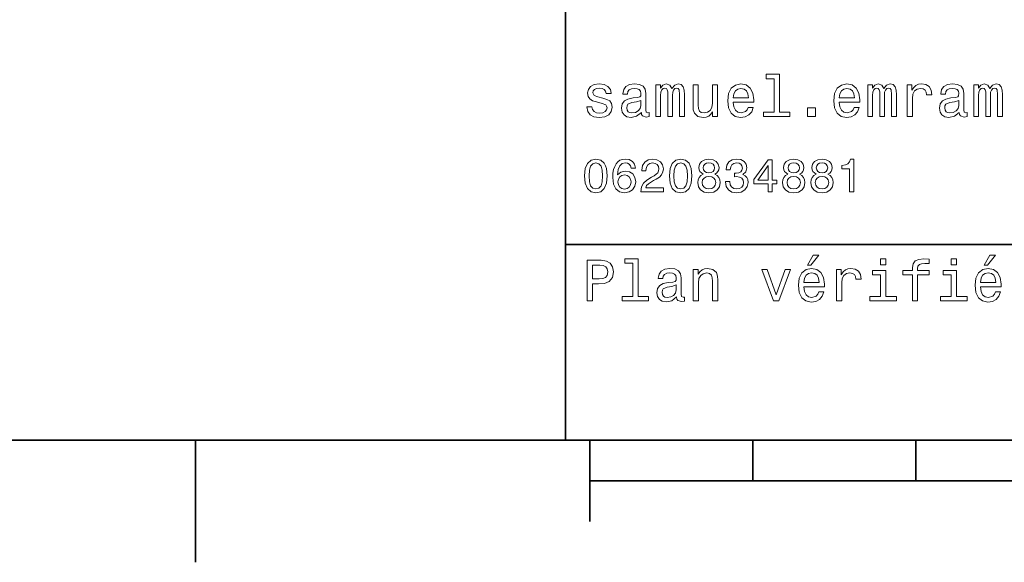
# Model space of a CAD drawing. Extents: x 0 to 297, y 0 to 210.
# Tile 2 of 9: x 63 to 124, y 2 to 36. Entities that reach past the tile are written whole.
import ezdxf

# ---------------------------------------------------------------- set-up
doc = ezdxf.new("R2010")
doc.units = 0

msp = doc.modelspace()

# ---------------------------------------------------------------- linework, layer by layer
at = {"color": 7, "lineweight": 35}
for p, q in [((97, 10), (97, 70)), ((97, 22), (162, 22)), ((10, 10), (287, 10)), ((97, 10), (287, 10)), ((98.5, 7.5), (198.5, 7.5))]:
    msp.add_line(p, q, dxfattribs=at)
at = {"color": 7, "lineweight": 35, "ltscale": 0.1875}
msp.add_line((74.300003, 10), (74.300003, 2.5), dxfattribs=at)
at = {"color": 7, "lineweight": 35, "ltscale": 0.125}
msp.add_line((98.5, 10), (98.5, 5), dxfattribs=at)
at = {"color": 7, "lineweight": 35, "ltscale": 0.0625}
for p, q in [((108.5, 10), (108.5, 7.5)), ((118.5, 10), (118.5, 7.5))]:
    msp.add_line(p, q, dxfattribs=at)
at = {"color": 7, "lineweight": 13}
for points in [[(109.811958, 32.170029), (109.811958, 30.116714), (109.159943, 30.116714), (109.159943, 29.850143), (110.777374, 29.850143), (110.777374, 30.116714), (110.12896, 30.116714), (110.12896, 32.4366), (109.314842, 32.4366), (109.314842, 32.170029)], [(99.286026, 30.977665), (98.979828, 31.049711), (98.752884, 31.132565), (98.677231, 31.301872), (98.698845, 31.420748), (98.774498, 31.507204), (98.896973, 31.561239), (99.073486, 31.582851), (99.242798, 31.561239), (99.376083, 31.496397), (99.46254, 31.399136), (99.498558, 31.269451), (99.808357, 31.269451), (99.808357, 31.276657), (99.754326, 31.510807), (99.606628, 31.694523), (99.376083, 31.809797), (99.073486, 31.853025), (98.767288, 31.809797), (98.543945, 31.690922), (98.403458, 31.514408), (98.360229, 31.291065), (98.392654, 31.074928), (98.493515, 30.92363), (98.659225, 30.815561), (98.900574, 30.739912), (99.253601, 30.653458), (99.469742, 30.5634), (99.527374, 30.491354), (99.548988, 30.383286), (99.516571, 30.25), (99.430115, 30.149136), (99.289627, 30.084293), (99.102303, 30.062679), (98.904182, 30.084293), (98.760086, 30.159943), (98.662827, 30.282419), (98.623199, 30.451729), (98.317001, 30.451729), (98.367432, 30.163544), (98.515129, 29.954611), (98.749283, 29.828529), (99.073486, 29.7817), (99.412102, 29.828529), (99.66066, 29.954611), (99.811958, 30.15634), (99.865997, 30.419308), (99.82637, 30.646254), (99.714699, 30.801151), (99.530983, 30.902016)], [(101.656342, 30.102304), (101.656342, 30.091497), (101.674355, 29.969019), (101.728386, 29.882565), (101.95533, 29.814121), (102.131844, 29.842939), (102.131844, 30.087896), (102.056198, 30.077089), (101.95533, 30.123919), (101.937317, 30.268011), (101.937317, 31.269451), (101.894089, 31.525215), (101.768013, 31.70533), (101.548271, 31.8134), (101.238472, 31.853025), (100.935883, 31.809797), (100.71254, 31.687319), (100.572044, 31.496397), (100.525215, 31.244236), (100.525215, 31.222622), (100.809799, 31.222622), (100.835014, 31.373919), (100.914268, 31.481987), (101.043945, 31.546829), (101.227669, 31.572046), (101.404175, 31.554033), (101.530258, 31.5), (101.605911, 31.40634), (101.631126, 31.276657), (101.616714, 31.125359), (101.559074, 31.049711), (101.414986, 31.013687), (101.144814, 30.984869), (100.835014, 30.920029), (100.615273, 30.804754), (100.485588, 30.62464), (100.445969, 30.358068), (100.481987, 30.120316), (100.593658, 29.943804), (100.773773, 29.832132), (101.022331, 29.792507), (101.357346, 29.868155)], [(102.549713, 29.850143), (102.841499, 29.850143), (102.841499, 31.143372), (102.859512, 31.337896), (102.913544, 31.478386), (102.996399, 31.561239), (103.104469, 31.593658), (103.190926, 31.56484), (103.248558, 31.492794), (103.277374, 31.370316), (103.288185, 31.208212), (103.288185, 29.850143), (103.561958, 29.850143), (103.561958, 31.143372), (103.579971, 31.334293), (103.634003, 31.474783), (103.720459, 31.561239), (103.828529, 31.593658), (103.914986, 31.56484), (103.972626, 31.492794), (104.008644, 31.208212), (104.008644, 29.850143), (104.30043, 29.850143), (104.30043, 31.1866), (104.282417, 31.463976), (104.224785, 31.676512), (104.109512, 31.806194), (103.922188, 31.853025), (103.702454, 31.780979), (103.533142, 31.572046), (103.399857, 31.777376), (103.176514, 31.853025), (102.971184, 31.780979), (102.830688, 31.57925), (102.830688, 31.784582), (102.549713, 31.784582)], [(106.335739, 31.784582), (106.01873, 31.784582), (106.01873, 30.667868), (105.982712, 30.408501), (105.878242, 30.22118), (105.716141, 30.105907), (105.503601, 30.069883), (105.334297, 30.098703), (105.226227, 30.185158), (105.164986, 30.332851), (105.150574, 30.541786), (105.150574, 31.784582), (104.833572, 31.784582), (104.833572, 30.512968), (104.844383, 30.257204), (104.912827, 30.044668), (105.121758, 29.850143), (105.456772, 29.7817), (105.636887, 29.806915), (105.791786, 29.871758), (105.925072, 29.983429), (106.033142, 30.145533), (106.033142, 29.850143), (106.335739, 29.850143)], [(107.290344, 30.725504), (108.558357, 30.725504), (108.561958, 30.873198), (108.504326, 31.287464), (108.345825, 31.597261), (108.093658, 31.784582), (107.758644, 31.853025), (107.430832, 31.780979), (107.178673, 31.57925), (107.016571, 31.25144), (106.958931, 30.819164), (107.01297, 30.37608), (107.175072, 30.051872), (107.42363, 29.850143), (107.747841, 29.7817), (108.028816, 29.828529), (108.259369, 29.951008), (108.428673, 30.145533), (108.52594, 30.404898), (108.21254, 30.404898), (108.147697, 30.260807), (108.054031, 30.152737), (107.78746, 30.066282), (107.58213, 30.105907), (107.427231, 30.231987), (107.32637, 30.437319), (107.290344, 30.714697)], [(107.290344, 30.992075), (107.329971, 31.240633), (107.427231, 31.424351), (107.574928, 31.536022), (107.769455, 31.575647), (107.960373, 31.536022), (108.10807, 31.424351), (108.198128, 31.240633), (108.230545, 30.992075)], [(113.796112, 30.725504), (115.064117, 30.725504), (115.067719, 30.873198), (115.010086, 31.287464), (114.851585, 31.597261), (114.599426, 31.784582), (114.264404, 31.853025), (113.9366, 31.780979), (113.684441, 31.57925), (113.522331, 31.25144), (113.464699, 30.819164), (113.51873, 30.37608), (113.680832, 30.051872), (113.929398, 29.850143), (114.253601, 29.7817), (114.534584, 29.828529), (114.765129, 29.951008), (114.934433, 30.145533), (115.0317, 30.404898), (114.7183, 30.404898), (114.653458, 30.260807), (114.559799, 30.152737), (114.293228, 30.066282), (114.087898, 30.105907), (113.932999, 30.231987), (113.83213, 30.437319), (113.796112, 30.714697)], [(113.796112, 30.992075), (113.835732, 31.240633), (113.932999, 31.424351), (114.080688, 31.536022), (114.275215, 31.575647), (114.466141, 31.536022), (114.613831, 31.424351), (114.703888, 31.240633), (114.736313, 30.992075)], [(115.561241, 29.850143), (115.853027, 29.850143), (115.853027, 31.143372), (115.87104, 31.337896), (115.925072, 31.478386), (116.007927, 31.561239), (116.115997, 31.593658), (116.202454, 31.56484), (116.260086, 31.492794), (116.288902, 31.370316), (116.299713, 31.208212), (116.299713, 29.850143), (116.573486, 29.850143), (116.573486, 31.143372), (116.591499, 31.334293), (116.645531, 31.474783), (116.731987, 31.561239), (116.840057, 31.593658), (116.926514, 31.56484), (116.984146, 31.492794), (117.020172, 31.208212), (117.020172, 29.850143), (117.311958, 29.850143), (117.311958, 31.1866), (117.293945, 31.463976), (117.236313, 31.676512), (117.12104, 31.806194), (116.933716, 31.853025), (116.713974, 31.780979), (116.54467, 31.572046), (116.411385, 31.777376), (116.188042, 31.853025), (115.982712, 31.780979), (115.842216, 31.57925), (115.842216, 31.784582), (115.561241, 31.784582)], [(117.974785, 29.850143), (118.291786, 29.850143), (118.291786, 30.956051), (118.324211, 31.222622), (118.421471, 31.413544), (118.579971, 31.528818), (118.792511, 31.568443), (118.951012, 31.543226), (119.069885, 31.47118), (119.14193, 31.348701), (119.167145, 31.182997), (119.487755, 31.182997), (119.444527, 31.474783), (119.325653, 31.683718), (119.127525, 31.809797), (118.857346, 31.853025), (118.67363, 31.824207), (118.515129, 31.752161), (118.374641, 31.629683), (118.26297, 31.463976), (118.26297, 31.784582), (117.974785, 31.784582)], [(121.17363, 30.102304), (121.17363, 30.091497), (121.191643, 29.969019), (121.245682, 29.882565), (121.472626, 29.814121), (121.649139, 29.842939), (121.649139, 30.087896), (121.573486, 30.077089), (121.472626, 30.123919), (121.454613, 30.268011), (121.454613, 31.269451), (121.411385, 31.525215), (121.285309, 31.70533), (121.065567, 31.8134), (120.755768, 31.853025), (120.453171, 31.809797), (120.229828, 31.687319), (120.08934, 31.496397), (120.042511, 31.244236), (120.042511, 31.222622), (120.327087, 31.222622), (120.35231, 31.373919), (120.431557, 31.481987), (120.561241, 31.546829), (120.744957, 31.572046), (120.921471, 31.554033), (121.047554, 31.5), (121.123199, 31.40634), (121.148415, 31.276657), (121.134003, 31.125359), (121.07637, 31.049711), (120.932281, 31.013687), (120.662109, 30.984869), (120.35231, 30.920029), (120.132568, 30.804754), (120.002884, 30.62464), (119.963257, 30.358068), (119.999283, 30.120316), (120.110954, 29.943804), (120.291069, 29.832132), (120.539627, 29.792507), (120.874641, 29.868155)], [(122.067001, 29.850143), (122.358795, 29.850143), (122.358795, 31.143372), (122.376801, 31.337896), (122.43084, 31.478386), (122.513687, 31.561239), (122.621758, 31.593658), (122.708214, 31.56484), (122.765854, 31.492794), (122.79467, 31.370316), (122.805481, 31.208212), (122.805481, 29.850143), (123.079254, 29.850143), (123.079254, 31.143372), (123.097267, 31.334293), (123.151299, 31.474783), (123.237755, 31.561239), (123.345825, 31.593658), (123.432281, 31.56484), (123.489914, 31.492794), (123.52594, 31.208212), (123.52594, 29.850143), (123.817726, 29.850143), (123.817726, 31.1866), (123.799713, 31.463976), (123.742081, 31.676512), (123.626801, 31.806194), (123.439484, 31.853025), (123.219742, 31.780979), (123.05043, 31.572046), (122.917145, 31.777376), (122.693802, 31.853025), (122.48848, 31.780979), (122.347984, 31.57925), (122.347984, 31.784582), (122.067001, 31.784582)], [(101.620316, 30.527376), (101.577087, 30.340057), (101.461815, 30.195965), (101.288902, 30.102304), (101.07637, 30.069883), (100.939484, 30.087896), (100.842216, 30.145533), (100.780983, 30.246397), (100.76297, 30.386887), (100.777374, 30.512968), (100.835014, 30.603025), (101.065559, 30.70389), (101.357346, 30.747118), (101.620316, 30.833572)], [(121.137611, 30.527376), (121.094383, 30.340057), (120.979111, 30.195965), (120.806198, 30.102304), (120.593658, 30.069883), (120.456772, 30.087896), (120.359512, 30.145533), (120.298271, 30.246397), (120.280258, 30.386887), (120.29467, 30.512968), (120.35231, 30.603025), (120.582855, 30.70389), (120.874641, 30.747118), (121.137611, 30.833572)], [(111.84726, 29.850143), (112.344383, 29.850143), (112.344383, 30.386887), (111.84726, 30.386887)], [(98.172913, 26.201731), (98.216141, 25.749281), (98.351585, 25.426514), (98.567726, 25.230549), (98.867432, 25.167149), (99.164268, 25.230549), (99.380402, 25.426514), (99.51297, 25.749281), (99.559074, 26.201731), (99.51297, 26.651299), (99.458214, 26.829971), (99.380402, 26.976946), (99.164268, 27.172913), (98.867432, 27.239193), (98.567726, 27.172913), (98.351585, 26.974064), (98.216141, 26.651299)], [(101.293945, 26.685881), (101.239197, 26.91931), (101.112389, 27.09222), (100.916428, 27.201731), (100.662827, 27.239193), (100.492798, 27.219021), (100.345825, 27.164267), (100.216141, 27.074928), (100.106628, 26.948128), (100.020172, 26.789627), (99.956772, 26.596542), (99.916428, 26.368877), (99.9049, 26.112392), (99.951012, 25.703171), (100.092216, 25.406342), (100.319885, 25.227667), (100.631126, 25.167149), (100.91066, 25.219021), (101.123917, 25.354467), (101.262245, 25.567724), (101.311241, 25.838617), (101.262245, 26.112392), (101.129684, 26.322767), (100.925072, 26.455332), (100.671471, 26.501442), (100.397697, 26.443806), (100.193085, 26.279539), (100.236313, 26.596542), (100.328529, 26.824209), (100.469742, 26.959656), (100.665703, 27.005764), (100.809799, 26.98271), (100.919312, 26.922192), (100.991356, 26.821327), (101.028816, 26.685881)], [(101.634003, 25.224785), (103.008644, 25.224785), (103.008644, 25.472624), (101.922188, 25.472624), (101.982712, 25.60807), (102.086456, 25.720463), (102.406342, 25.925074), (102.57637, 26.011528), (102.766571, 26.135448), (102.902016, 26.279539), (102.979828, 26.449568), (103.008644, 26.642653), (102.959656, 26.884727), (102.824203, 27.074928), (102.616714, 27.195967), (102.348701, 27.239193), (102.072044, 27.190203), (101.861671, 27.054756), (101.726227, 26.838617), (101.680115, 26.553314), (101.680115, 26.51297), (101.94236, 26.51297), (101.94236, 26.536024), (101.9683, 26.731989), (102.046112, 26.876081), (102.170029, 26.9683), (102.334297, 27), (102.501442, 26.971182), (102.625359, 26.899136), (102.706055, 26.786745), (102.734871, 26.645535), (102.714699, 26.51297), (102.659943, 26.400578), (102.567726, 26.302595), (102.440926, 26.216139), (102.270897, 26.12392), (101.988472, 25.945246), (101.789627, 25.755045), (101.671471, 25.524496), (101.634003, 25.233431)], [(103.377518, 26.201731), (103.420746, 25.749281), (103.556198, 25.426514), (103.772331, 25.230549), (104.072044, 25.167149), (104.368874, 25.230549), (104.585014, 25.426514), (104.717575, 25.749281), (104.763687, 26.201731), (104.717575, 26.651299), (104.662827, 26.829971), (104.585014, 26.976946), (104.368874, 27.172913), (104.072044, 27.239193), (103.772331, 27.172913), (103.556198, 26.974064), (103.420746, 26.651299)], [(105.44957, 26.302595), (105.302597, 26.221903), (105.201729, 26.10951), (105.138329, 25.9683), (105.118156, 25.798271), (105.164268, 25.541788), (105.296829, 25.342941), (105.51297, 25.216139), (105.806915, 25.167149), (106.097984, 25.216139), (106.314117, 25.342941), (106.446686, 25.541788), (106.495674, 25.798271), (106.472626, 25.9683), (106.412102, 26.10951), (106.308357, 26.221903), (106.164261, 26.302595), (106.279541, 26.371759), (106.360229, 26.46686), (106.409225, 26.582134), (106.426514, 26.723343), (106.380402, 26.927956), (106.259369, 27.09222), (106.0634, 27.198849), (105.806915, 27.239193), (105.547546, 27.198849), (105.351585, 27.09222), (105.227669, 26.927956), (105.184441, 26.723343), (105.198845, 26.582134), (105.247841, 26.46686)], [(106.815559, 25.853027), (106.815559, 25.832853), (106.861671, 25.556196), (106.997116, 25.348703), (107.210373, 25.216139), (107.492798, 25.167149), (107.792511, 25.216139), (108.017288, 25.342941), (108.161385, 25.54467), (108.213257, 25.804035), (108.190201, 25.974064), (108.126801, 26.112392), (108.023056, 26.219021), (107.884727, 26.296831), (108.072044, 26.45245), (108.138329, 26.700289), (108.0951, 26.925074), (107.971184, 27.095102), (107.769455, 27.201731), (107.492798, 27.239193), (107.233429, 27.193085), (107.034584, 27.066284), (106.9049, 26.864553), (106.861671, 26.596542), (106.861671, 26.57637), (107.118156, 26.57637), (107.141212, 26.760807), (107.216141, 26.893373), (107.337173, 26.974064), (107.507202, 27.002882), (107.657059, 26.979828), (107.766571, 26.91931), (107.832855, 26.821327), (107.858788, 26.688763), (107.832855, 26.547552), (107.763687, 26.45245), (107.642654, 26.394814), (107.478386, 26.377523), (107.365997, 26.380405), (107.365997, 26.152739), (107.507202, 26.158503), (107.688759, 26.132566), (107.824203, 26.063402), (107.9049, 25.95101), (107.933716, 25.804035), (107.902016, 25.636889), (107.818443, 25.51297), (107.685883, 25.43516), (107.510086, 25.409224), (107.328529, 25.438042), (107.195969, 25.524496), (107.112396, 25.662825), (107.080688, 25.853027)], [(110.654175, 26.302595), (110.507202, 26.221903), (110.406342, 26.10951), (110.342941, 25.9683), (110.322769, 25.798271), (110.368874, 25.541788), (110.501442, 25.342941), (110.717575, 25.216139), (111.011528, 25.167149), (111.302597, 25.216139), (111.51873, 25.342941), (111.651299, 25.541788), (111.700287, 25.798271), (111.677231, 25.9683), (111.616714, 26.10951), (111.51297, 26.221903), (111.368874, 26.302595), (111.484146, 26.371759), (111.564842, 26.46686), (111.613831, 26.582134), (111.631126, 26.723343), (111.585014, 26.927956), (111.463974, 27.09222), (111.268013, 27.198849), (111.011528, 27.239193), (110.752159, 27.198849), (110.556198, 27.09222), (110.432274, 26.927956), (110.389046, 26.723343), (110.403458, 26.582134), (110.452446, 26.46686)], [(112.389046, 26.302595), (112.242073, 26.221903), (112.141212, 26.10951), (112.077805, 25.9683), (112.057632, 25.798271), (112.103745, 25.541788), (112.236313, 25.342941), (112.452446, 25.216139), (112.746399, 25.167149), (113.03746, 25.216139), (113.253601, 25.342941), (113.386169, 25.541788), (113.435158, 25.798271), (113.412102, 25.9683), (113.351585, 26.10951), (113.247841, 26.221903), (113.103745, 26.302595), (113.219017, 26.371759), (113.299713, 26.46686), (113.348701, 26.582134), (113.365997, 26.723343), (113.319885, 26.927956), (113.198845, 27.09222), (113.002884, 27.198849), (112.746399, 27.239193), (112.48703, 27.198849), (112.291061, 27.09222), (112.167145, 26.927956), (112.123917, 26.723343), (112.138329, 26.582134), (112.187317, 26.46686)], [(114.429398, 25.224785), (114.691643, 25.224785), (114.691643, 27.239193), (114.495674, 27.239193), (114.443802, 27.063402), (114.340057, 26.945246), (114.181557, 26.876081), (113.962532, 26.853027), (113.962532, 26.648417), (114.429398, 26.648417)], [(98.44957, 26.201731), (98.472626, 26.550434), (98.54467, 26.801153), (98.674355, 26.948128), (98.867432, 27), (99.05764, 26.948128), (99.187317, 26.801153), (99.259369, 26.550434), (99.282417, 26.201731), (99.259369, 25.850145), (99.187317, 25.599424), (99.05764, 25.45245), (98.867432, 25.40346), (98.674355, 25.45245), (98.54467, 25.599424), (98.472626, 25.850145)], [(103.654175, 26.201731), (103.677231, 26.550434), (103.749283, 26.801153), (103.87896, 26.948128), (104.072044, 27), (104.262245, 26.948128), (104.39193, 26.801153), (104.463974, 26.550434), (104.48703, 26.201731), (104.463974, 25.850145), (104.39193, 25.599424), (104.262245, 25.45245), (104.072044, 25.40346), (103.87896, 25.45245), (103.749283, 25.599424), (103.677231, 25.850145)], [(105.458214, 26.700289), (105.48127, 26.827091), (105.55043, 26.925074), (105.659943, 26.985592), (105.806915, 27.008646), (105.951012, 26.985592), (106.060516, 26.925074), (106.129684, 26.827091), (106.155617, 26.700289), (106.129684, 26.570606), (106.060516, 26.469742), (105.951012, 26.40346), (105.806915, 26.383286), (105.659943, 26.406342), (105.55043, 26.469742), (105.48127, 26.570606)], [(109.435158, 25.224785), (109.694527, 25.224785), (109.694527, 25.720463), (109.979828, 25.720463), (109.979828, 25.95101), (109.694527, 25.95101), (109.694527, 27.181557), (109.432274, 27.181557), (108.556198, 25.974064), (108.556198, 25.720463), (109.435158, 25.720463)], [(108.798271, 25.95101), (109.435158, 26.847263), (109.435158, 25.95101)], [(110.662827, 26.700289), (110.685883, 26.827091), (110.755043, 26.925074), (110.864555, 26.985592), (111.011528, 27.008646), (111.155617, 26.985592), (111.265129, 26.925074), (111.33429, 26.827091), (111.360229, 26.700289), (111.33429, 26.570606), (111.265129, 26.469742), (111.155617, 26.40346), (111.011528, 26.383286), (110.864555, 26.406342), (110.755043, 26.469742), (110.685883, 26.570606)], [(112.39769, 26.700289), (112.420746, 26.827091), (112.489914, 26.925074), (112.599426, 26.985592), (112.746399, 27.008646), (112.890488, 26.985592), (113, 26.925074), (113.06916, 26.827091), (113.0951, 26.700289), (113.06916, 26.570606), (113, 26.469742), (112.890488, 26.40346), (112.746399, 26.383286), (112.599426, 26.406342), (112.489914, 26.469742), (112.420746, 26.570606)], [(101.0317, 25.835735), (101, 25.654181), (100.919312, 25.515852), (100.789627, 25.423632), (100.628242, 25.394814), (100.458214, 25.423632), (100.328529, 25.51297), (100.244957, 25.651299), (100.219017, 25.832853), (100.247841, 26.011528), (100.328529, 26.146975), (100.461098, 26.233431), (100.639771, 26.265131), (100.795387, 26.233431), (100.919312, 26.149857), (101, 26.01441)], [(105.394814, 25.804035), (105.420746, 25.956774), (105.504326, 26.072046), (105.634003, 26.146975), (105.806915, 26.172913), (105.976944, 26.146975), (106.106628, 26.072046), (106.190201, 25.956774), (106.219017, 25.804035), (106.190201, 25.639771), (106.106628, 25.515852), (105.976944, 25.43516), (105.806915, 25.409224), (105.634003, 25.43516), (105.504326, 25.515852), (105.420746, 25.639771)], [(110.599426, 25.804035), (110.625359, 25.956774), (110.708931, 26.072046), (110.838615, 26.146975), (111.011528, 26.172913), (111.181557, 26.146975), (111.311241, 26.072046), (111.394814, 25.956774), (111.42363, 25.804035), (111.394814, 25.639771), (111.311241, 25.515852), (111.181557, 25.43516), (111.011528, 25.409224), (110.838615, 25.43516), (110.708931, 25.515852), (110.625359, 25.639771)], [(112.33429, 25.804035), (112.360229, 25.956774), (112.443802, 26.072046), (112.573486, 26.146975), (112.746399, 26.172913), (112.916428, 26.146975), (113.046112, 26.072046), (113.129684, 25.956774), (113.158501, 25.804035), (113.129684, 25.639771), (113.046112, 25.515852), (112.916428, 25.43516), (112.746399, 25.409224), (112.573486, 25.43516), (112.443802, 25.515852), (112.360229, 25.639771)], [(111.84726, 20.728386), (112.059799, 20.728386), (112.560516, 21.340778), (112.207489, 21.340778)], [(122.690201, 20.728386), (122.90274, 20.728386), (123.403458, 21.340778), (123.05043, 21.340778)], [(98.324211, 18.530979), (98.655617, 18.530979), (98.655617, 19.586454), (99.023056, 19.586454), (99.394089, 19.604465), (99.689484, 19.730547), (99.880402, 19.975504), (99.945244, 20.310518), (99.894814, 20.620316), (99.750717, 20.847261), (99.51297, 20.98415), (99.188759, 21.030979), (98.324211, 21.030979)], [(99.098701, 20.724783), (99.314842, 20.703169), (99.473343, 20.634726), (99.567001, 20.508644), (99.599426, 20.310518), (99.5634, 20.101583), (99.466141, 19.975504), (99.30043, 19.910662), (99.073486, 19.892651), (98.655617, 19.892651), (98.655617, 20.724783)], [(101.137611, 20.850864), (101.137611, 18.79755), (100.485588, 18.79755), (100.485588, 18.530979), (102.103027, 18.530979), (102.103027, 18.79755), (101.454613, 18.79755), (101.454613, 21.117435), (100.640488, 21.117435), (100.640488, 20.850864)], [(116.667145, 21.117435), (116.33213, 21.117435), (116.33213, 20.757204), (116.667145, 20.757204)], [(118.295387, 20.130404), (118.295387, 18.530979), (118.612396, 18.530979), (118.612396, 20.130404), (119.332855, 20.130404), (119.332855, 20.400576), (118.612396, 20.400576), (118.612396, 20.519451), (118.637611, 20.663544), (118.720459, 20.760807), (118.860954, 20.818443), (119.062683, 20.840057), (119.332855, 20.825647), (119.332855, 21.099422), (118.990631, 21.117435), (118.680832, 21.085014), (118.464699, 20.987751), (118.335014, 20.818443), (118.295387, 20.577089), (118.295387, 20.400576), (117.715424, 20.400576), (117.715424, 20.130404)], [(121.004326, 21.117435), (120.669312, 21.117435), (120.669312, 20.757204), (121.004326, 20.757204)], [(103.824928, 18.78314), (103.824928, 18.772333), (103.842941, 18.649855), (103.896973, 18.5634), (104.123917, 18.494957), (104.30043, 18.523775), (104.30043, 18.768732), (104.224785, 18.757925), (104.123917, 18.804754), (104.105911, 18.948847), (104.105911, 19.950287), (104.062683, 20.206051), (103.9366, 20.386166), (103.716858, 20.494236), (103.407059, 20.533861), (103.104469, 20.490633), (102.881126, 20.368155), (102.740631, 20.177233), (102.693802, 19.925072), (102.693802, 19.903458), (102.978386, 19.903458), (103.003601, 20.054754), (103.082855, 20.162823), (103.21254, 20.227665), (103.396255, 20.252882), (103.572769, 20.234869), (103.698845, 20.180836), (103.774498, 20.087175), (103.799713, 19.957493), (103.785301, 19.806194), (103.727669, 19.730547), (103.583572, 19.694523), (103.3134, 19.665705), (103.003601, 19.600864), (102.783859, 19.48559), (102.654175, 19.305475), (102.614555, 19.038904), (102.650574, 18.801151), (102.762245, 18.62464), (102.94236, 18.512968), (103.190926, 18.473343), (103.52594, 18.54899)], [(104.844383, 18.530979), (105.161385, 18.530979), (105.161385, 19.647694), (105.193802, 19.903458), (105.298271, 20.090778), (105.460373, 20.206051), (105.676514, 20.249279), (105.849426, 20.213255), (105.957497, 20.115993), (106.011528, 19.95389), (106.029541, 19.737751), (106.029541, 18.530979), (106.346542, 18.530979), (106.346542, 19.802593), (106.33213, 20.058357), (106.267288, 20.270893), (106.054756, 20.465418), (105.723343, 20.533861), (105.539627, 20.508644), (105.384727, 20.440201), (105.251442, 20.324926), (105.146973, 20.170029), (105.146973, 20.465418), (104.844383, 20.465418)], [(109.761528, 18.530979), (110.096542, 18.530979), (110.802597, 20.465418), (110.474785, 20.465418), (109.930832, 18.905619), (109.376083, 20.465418), (109.04467, 20.465418)], [(111.627518, 19.40634), (112.895531, 19.40634), (112.899132, 19.554033), (112.841499, 19.9683), (112.682999, 20.278097), (112.430832, 20.465418), (112.095825, 20.533861), (111.768013, 20.461815), (111.515854, 20.260086), (111.353745, 19.932276), (111.296112, 19.5), (111.350143, 19.056915), (111.512245, 18.732708), (111.760803, 18.530979), (112.085014, 18.462536), (112.365997, 18.509365), (112.596542, 18.631844), (112.765854, 18.826368), (112.863113, 19.085733), (112.549713, 19.085733), (112.484871, 18.941643), (112.391212, 18.833572), (112.124641, 18.747118), (111.919312, 18.786743), (111.764412, 18.912823), (111.663544, 19.118155), (111.627518, 19.395533)], [(111.627518, 19.672911), (111.667145, 19.921469), (111.764412, 20.105186), (111.912102, 20.216858), (112.106628, 20.256483), (112.297546, 20.216858), (112.445244, 20.105186), (112.535301, 19.921469), (112.567726, 19.672911)], [(113.637604, 18.530979), (113.954613, 18.530979), (113.954613, 19.636887), (113.98703, 19.903458), (114.08429, 20.094379), (114.242798, 20.209654), (114.45533, 20.249279), (114.613831, 20.224062), (114.732712, 20.152016), (114.804756, 20.029537), (114.829971, 19.863832), (115.150574, 19.863832), (115.107346, 20.155619), (114.988472, 20.364553), (114.790344, 20.490633), (114.520172, 20.533861), (114.336456, 20.505043), (114.177956, 20.432997), (114.03746, 20.310518), (113.925789, 20.144812), (113.925789, 20.465418), (113.637604, 20.465418)], [(116.656342, 18.79755), (116.656342, 20.400576), (115.842216, 20.400576), (115.842216, 20.130404), (116.33934, 20.130404), (116.33934, 18.79755), (115.690918, 18.79755), (115.690918, 18.530979), (117.311958, 18.530979), (117.311958, 18.79755)], [(120.993515, 18.79755), (120.993515, 20.400576), (120.179398, 20.400576), (120.179398, 20.130404), (120.676514, 20.130404), (120.676514, 18.79755), (120.028099, 18.79755), (120.028099, 18.530979), (121.649139, 18.530979), (121.649139, 18.79755)], [(122.470459, 19.40634), (123.73848, 19.40634), (123.742081, 19.554033), (123.684441, 19.9683), (123.52594, 20.278097), (123.273773, 20.465418), (122.938766, 20.533861), (122.610954, 20.461815), (122.358795, 20.260086), (122.196686, 19.932276), (122.139053, 19.5), (122.193085, 19.056915), (122.355194, 18.732708), (122.603745, 18.530979), (122.927956, 18.462536), (123.208939, 18.509365), (123.439484, 18.631844), (123.608795, 18.826368), (123.706055, 19.085733), (123.392654, 19.085733), (123.327812, 18.941643), (123.234154, 18.833572), (122.967583, 18.747118), (122.762253, 18.786743), (122.607353, 18.912823), (122.506485, 19.118155), (122.470459, 19.395533)], [(122.470459, 19.672911), (122.510086, 19.921469), (122.607353, 20.105186), (122.755043, 20.216858), (122.94957, 20.256483), (123.140488, 20.216858), (123.288185, 20.105186), (123.378242, 19.921469), (123.410667, 19.672911)], [(103.788902, 19.208212), (103.745674, 19.020893), (103.630402, 18.876801), (103.457489, 18.78314), (103.244957, 18.750719), (103.10807, 18.768732), (103.010803, 18.826368), (102.94957, 18.927233), (102.931557, 19.067722), (102.945969, 19.193804), (103.003601, 19.283861), (103.234146, 19.384726), (103.52594, 19.427954), (103.788902, 19.514408)]]:
    msp.add_lwpolyline(points, close=True, dxfattribs=at)

doc.saveas('drawing.dxf')
